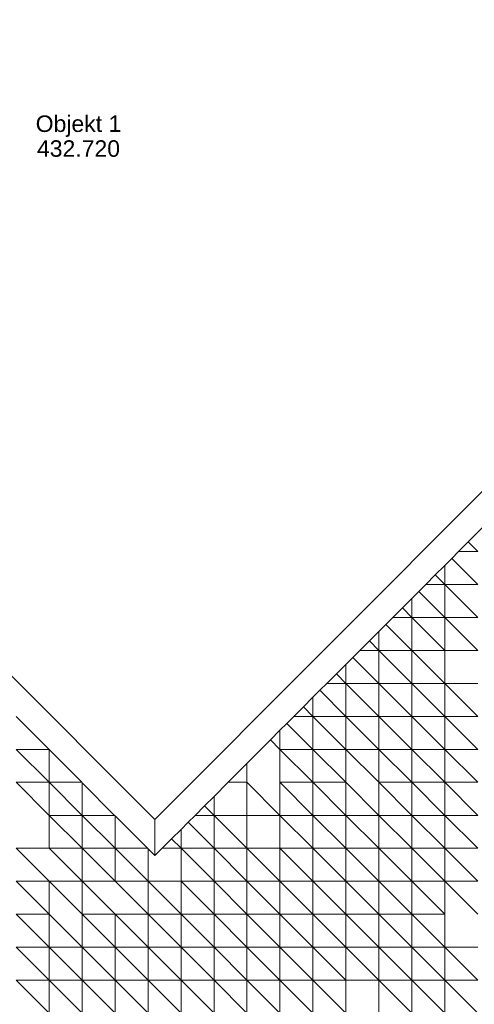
# Model space of a CAD drawing. Header units: metres. Extents: x 2695833.6 to 2695883.7, y 1260995.5 to 1261033.8.
# Tile 5 of 12: x 2695852.7 to 2695859.6, y 1261003.1 to 1261018.1. Entities that reach past the tile are written whole.
import ezdxf

# ---------------------------------------------------------------- set-up
doc = ezdxf.new("R2010")
doc.units = ezdxf.units.M
doc.linetypes.add('AUSGEZOGEN', pattern=[0])
doc.layers.add('AW_LK_ Haltung Text', color=7, linetype='AUSGEZOGEN')
doc.layers.add('Standard', color=7, linetype='AUSGEZOGEN', lineweight=13)
doc.styles.add('ARIAL', font='arial.ttf')

# ---------------------------------------------------------------- blocks, each defined once
blk = doc.blocks.new('Baugrube_$F5', base_point=(0, 0, -4.617))
at = {"layer": 'Standard', "color": 7, "linetype": 'AUSGEZOGEN', "lineweight": 13, "transparency": 33554687}
for p, q in [((19.379, 10.447), (7.786, 22.032)), ((28.652, 19.728), (19.379, 10.447)), ((24.139, 14.66), (24.389, 14.91)), ((23.994, 14.514), (24.139, 14.66)), ((24.139, 14.66), (24.284, 14.514)), ((23.889, 14.409), (23.994, 14.514)), ((24.284, 14.514), (23.994, 14.514)), ((23.783, 14.303), (23.889, 14.409)), ((23.889, 14.409), (24.284, 14.014)), ((23.639, 14.158), (23.783, 14.303)), ((23.783, 14.303), (23.783, 14.014)), ((23.495, 14.014), (23.639, 14.158)), ((23.639, 14.158), (23.783, 14.014)), ((23.283, 13.801), (23.389, 13.908)), ((23.389, 13.908), (23.495, 14.014)), ((23.389, 13.908), (23.783, 13.513)), ((23.783, 14.014), (23.495, 14.014)), ((24.284, 14.014), (23.783, 14.014)), ((23.783, 14.014), (23.783, 13.513)), ((23.783, 14.014), (24.284, 13.513)), ((23.139, 13.657), (23.283, 13.801)), ((23.283, 13.801), (23.283, 13.513)), ((22.995, 13.513), (23.139, 13.657)), ((23.139, 13.657), (23.283, 13.513)), ((22.889, 13.407), (22.995, 13.513)), ((23.283, 13.513), (22.995, 13.513)), ((23.783, 13.513), (23.283, 13.513)), ((23.283, 13.513), (23.283, 13.013)), ((23.283, 13.513), (23.783, 13.013)), ((24.284, 13.513), (23.783, 13.513)), ((23.783, 13.513), (23.783, 13.013)), ((23.783, 13.513), (24.284, 13.013)), ((22.638, 13.157), (22.782, 13.301)), ((22.782, 13.301), (22.889, 13.407)), ((22.782, 13.301), (22.782, 13.013)), ((22.889, 13.407), (23.283, 13.013)), ((22.493, 13.013), (22.638, 13.157)), ((22.638, 13.157), (22.782, 13.013)), ((22.387, 12.907), (22.493, 13.013)), ((22.782, 13.013), (22.493, 13.013)), ((23.283, 13.013), (22.782, 13.013)), ((22.782, 13.013), (22.782, 12.512)), ((22.782, 13.013), (23.283, 12.512)), ((23.783, 13.013), (23.283, 13.013)), ((23.283, 13.013), (23.283, 12.512)), ((23.283, 13.013), (23.783, 12.512)), ((24.284, 13.013), (23.783, 13.013)), ((23.783, 13.013), (23.783, 12.512)), ((22.281, 12.801), (22.387, 12.907)), ((22.387, 12.907), (22.782, 12.512)), ((22.137, 12.657), (22.281, 12.801)), ((22.281, 12.801), (22.281, 12.512)), ((21.992, 12.512), (22.137, 12.657)), ((22.137, 12.657), (22.281, 12.512)), ((21.781, 12.301), (21.886, 12.407)), ((21.886, 12.407), (21.992, 12.512)), ((21.886, 12.407), (22.281, 12.012)), ((22.281, 12.512), (21.992, 12.512)), ((22.782, 12.512), (22.281, 12.512)), ((22.281, 12.512), (22.281, 12.012)), ((22.281, 12.512), (22.782, 12.012)), ((23.283, 12.512), (22.782, 12.512)), ((22.782, 12.512), (22.782, 12.012)), ((22.782, 12.512), (23.283, 12.012)), ((23.783, 12.512), (23.283, 12.512)), ((23.283, 12.512), (23.283, 12.012)), ((23.283, 12.512), (23.783, 12.012)), ((24.284, 12.512), (23.783, 12.512)), ((23.783, 12.512), (23.783, 12.012)), ((23.783, 12.512), (24.284, 12.012)), ((21.636, 12.157), (21.781, 12.301)), ((21.781, 12.301), (21.781, 12.012)), ((21.491, 12.012), (21.636, 12.157)), ((21.636, 12.157), (21.781, 12.012)), ((17.274, 12.008), (17.771, 11.511)), ((21.386, 11.906), (21.491, 12.012)), ((21.781, 12.012), (21.491, 12.012)), ((22.281, 12.012), (21.781, 12.012)), ((21.781, 12.012), (21.781, 11.511)), ((21.781, 12.012), (22.281, 11.511)), ((22.782, 12.012), (22.281, 12.012)), ((22.281, 12.012), (22.281, 11.511)), ((22.281, 12.012), (22.782, 11.511)), ((23.283, 12.012), (22.782, 12.012)), ((22.782, 12.012), (22.782, 11.511)), ((22.782, 12.012), (23.283, 11.511)), ((23.783, 12.012), (23.283, 12.012)), ((23.283, 12.012), (23.283, 11.511)), ((23.283, 12.012), (23.783, 11.511)), ((24.284, 12.012), (23.783, 12.012)), ((23.783, 12.012), (23.783, 11.511)), ((23.783, 12.012), (24.284, 11.511)), ((21.28, 11.801), (21.386, 11.906)), ((21.386, 11.906), (21.781, 11.511)), ((20.779, 11.298), (21.135, 11.656)), ((21.135, 11.656), (21.28, 11.801)), ((21.135, 11.656), (21.28, 11.511)), ((21.28, 11.801), (21.28, 11.511)), ((17.771, 11.511), (17.274, 11.511)), ((17.274, 11.511), (17.775, 11.011)), ((17.771, 11.511), (17.775, 11.508)), ((17.775, 11.508), (17.775, 11.011)), ((17.775, 11.508), (18.268, 11.011)), ((21.28, 11.511), (21.28, 11.011)), ((21.781, 11.511), (21.28, 11.511)), ((21.28, 11.511), (21.781, 11.011)), ((22.281, 11.511), (21.781, 11.511)), ((21.781, 11.511), (21.781, 11.011)), ((21.781, 11.511), (22.281, 11.011)), ((22.782, 11.511), (22.281, 11.511)), ((22.281, 11.511), (22.281, 11.011)), ((22.281, 11.511), (22.782, 11.011)), ((23.283, 11.511), (22.782, 11.511)), ((22.782, 11.511), (22.782, 11.011)), ((22.782, 11.511), (23.283, 11.011)), ((23.783, 11.511), (23.283, 11.511)), ((23.283, 11.511), (23.283, 11.011)), ((23.283, 11.511), (23.783, 11.011)), ((24.284, 11.511), (23.783, 11.511)), ((23.783, 11.511), (23.783, 11.011)), ((23.783, 11.511), (24.284, 11.011)), ((20.491, 11.011), (20.779, 11.298)), ((20.779, 11.011), (20.779, 11.298)), ((17.775, 11.011), (17.274, 11.011)), ((17.274, 11.011), (17.775, 10.51)), ((18.268, 11.011), (17.775, 11.011)), ((17.775, 11.011), (17.775, 10.51)), ((17.775, 11.011), (18.276, 10.51)), ((18.268, 11.011), (18.276, 11.003)), ((18.276, 11.003), (18.276, 10.51)), ((18.276, 11.003), (18.767, 10.51)), ((20.278, 10.798), (20.491, 11.011)), ((20.779, 11.011), (20.491, 11.011)), ((21.28, 10.51), (20.779, 11.011)), ((20.779, 11.011), (20.779, 10.51)), ((21.28, 11.011), (21.28, 10.51)), ((21.781, 11.011), (21.28, 11.011)), ((21.28, 11.011), (21.781, 10.51)), ((22.281, 11.011), (21.781, 11.011)), ((21.781, 11.011), (21.781, 10.51)), ((21.781, 11.011), (22.281, 10.51)), ((22.782, 10.51), (22.281, 11.011)), ((22.281, 11.011), (22.281, 10.51)), ((22.782, 11.011), (22.782, 10.51)), ((23.283, 11.011), (22.782, 11.011)), ((22.782, 11.011), (23.283, 10.51)), ((23.783, 11.011), (23.283, 11.011)), ((23.283, 11.011), (23.283, 10.51)), ((23.283, 11.011), (23.783, 10.51)), ((24.284, 11.011), (23.783, 11.011)), ((23.783, 11.011), (23.783, 10.51)), ((23.783, 11.011), (24.284, 10.51)), ((20.135, 10.654), (20.278, 10.798)), ((20.278, 10.798), (20.278, 10.51)), ((19.991, 10.51), (20.135, 10.654)), ((20.135, 10.654), (20.278, 10.51)), ((17.775, 10.51), (17.775, 10.01)), ((18.276, 10.51), (17.775, 10.51)), ((17.775, 10.51), (18.276, 10.01)), ((18.767, 10.51), (18.276, 10.51)), ((18.276, 10.51), (18.276, 10.01)), ((18.276, 10.51), (18.776, 10.01)), ((18.767, 10.51), (18.776, 10.501)), ((18.776, 10.501), (18.776, 10.01)), ((18.776, 10.501), (19.269, 10.01)), ((19.884, 10.404), (19.991, 10.51)), ((20.278, 10.51), (19.991, 10.51)), ((20.779, 10.51), (20.278, 10.51)), ((20.278, 10.51), (20.278, 10.01)), ((20.278, 10.51), (20.779, 10.01)), ((21.28, 10.51), (20.779, 10.51)), ((20.779, 10.51), (20.779, 10.01)), ((21.781, 10.51), (21.28, 10.51)), ((21.28, 10.51), (21.28, 10.01)), ((21.28, 10.51), (21.781, 10.01)), ((22.281, 10.51), (21.781, 10.51)), ((21.781, 10.51), (21.781, 10.01)), ((21.781, 10.51), (22.281, 10.01)), ((22.782, 10.51), (22.281, 10.51)), ((22.281, 10.51), (22.281, 10.01)), ((22.281, 10.51), (22.782, 10.01)), ((23.283, 10.51), (22.782, 10.51)), ((22.782, 10.51), (22.782, 10.01)), ((22.782, 10.51), (23.283, 10.01)), ((23.783, 10.51), (23.283, 10.51)), ((23.283, 10.51), (23.283, 10.01)), ((23.283, 10.51), (23.783, 10.01)), ((24.284, 10.51), (23.783, 10.51)), ((23.783, 10.51), (23.783, 10.01)), ((23.783, 10.51), (24.284, 10.01)), ((19.379, 10.447), (19.379, 9.9)), ((19.778, 10.297), (19.884, 10.404)), ((19.884, 10.404), (20.278, 10.01)), ((19.634, 10.154), (19.778, 10.297)), ((19.778, 10.297), (19.778, 10.01)), ((19.489, 10.01), (19.634, 10.154)), ((19.634, 10.154), (19.778, 10.01)), ((17.775, 10.01), (17.274, 10.01)), ((17.274, 10.01), (17.775, 9.509)), ((18.276, 10.01), (17.775, 10.01)), ((17.775, 10.01), (18.276, 9.509)), ((18.776, 10.01), (18.276, 10.01)), ((18.276, 10.01), (18.276, 9.509)), ((18.276, 10.01), (18.776, 9.509)), ((19.269, 10.01), (18.776, 10.01)), ((18.776, 10.01), (18.776, 9.509)), ((18.776, 10.01), (19.277, 9.509)), ((19.269, 10.01), (19.277, 10.002)), ((19.277, 10.002), (19.277, 9.509)), ((19.277, 10.002), (19.379, 9.9)), ((19.379, 9.9), (19.489, 10.01)), ((19.778, 10.01), (19.489, 10.01)), ((20.278, 10.01), (19.778, 10.01)), ((19.778, 10.01), (19.778, 9.509)), ((19.778, 10.01), (20.278, 9.509)), ((20.779, 10.01), (20.278, 10.01)), ((20.278, 10.01), (20.278, 9.509)), ((20.278, 10.01), (20.779, 9.509)), ((21.28, 10.01), (20.779, 10.01)), ((20.779, 10.01), (20.779, 9.509)), ((20.779, 10.01), (21.28, 9.509)), ((21.781, 10.01), (21.28, 10.01)), ((21.28, 10.01), (21.28, 9.509)), ((21.28, 10.01), (21.781, 9.509)), ((22.281, 10.01), (21.781, 10.01)), ((21.781, 10.01), (21.781, 9.509)), ((21.781, 10.01), (22.281, 9.509)), ((22.782, 10.01), (22.281, 10.01)), ((22.281, 10.01), (22.281, 9.509)), ((22.281, 10.01), (22.782, 9.509)), ((23.283, 10.01), (22.782, 10.01)), ((22.782, 10.01), (22.782, 9.509)), ((22.782, 10.01), (23.283, 9.509)), ((23.783, 10.01), (23.283, 10.01)), ((23.283, 10.01), (23.283, 9.509)), ((23.283, 10.01), (23.783, 9.509)), ((24.284, 10.01), (23.783, 10.01)), ((23.783, 10.01), (23.783, 9.509)), ((23.783, 10.01), (24.284, 9.509)), ((17.775, 9.509), (17.274, 9.509)), ((17.274, 9.509), (17.775, 9.009)), ((18.276, 9.509), (17.775, 9.509)), ((17.775, 9.509), (17.775, 9.009)), ((17.775, 9.509), (18.276, 9.009)), ((18.776, 9.509), (18.276, 9.509)), ((18.276, 9.509), (18.276, 9.009)), ((18.276, 9.509), (18.776, 9.009)), ((19.277, 9.509), (18.776, 9.509)), ((18.776, 9.509), (19.277, 9.009)), ((19.778, 9.509), (19.277, 9.509)), ((19.277, 9.509), (19.277, 9.009)), ((19.277, 9.509), (19.778, 9.009)), ((20.278, 9.509), (19.778, 9.509)), ((19.778, 9.509), (19.778, 9.009)), ((19.778, 9.509), (20.278, 9.009)), ((20.779, 9.509), (20.278, 9.509)), ((20.278, 9.509), (20.278, 9.009)), ((20.278, 9.509), (20.779, 9.009)), ((21.28, 9.509), (20.779, 9.509)), ((20.779, 9.509), (20.779, 9.009)), ((20.779, 9.509), (21.28, 9.009)), ((21.781, 9.509), (21.28, 9.509)), ((21.28, 9.509), (21.28, 9.009)), ((21.28, 9.509), (21.781, 9.009)), ((22.281, 9.509), (21.781, 9.509)), ((21.781, 9.509), (21.781, 9.009)), ((21.781, 9.509), (22.281, 9.009)), ((22.782, 9.509), (22.281, 9.509)), ((22.281, 9.509), (22.281, 9.009)), ((22.281, 9.509), (22.782, 9.009)), ((23.283, 9.509), (22.782, 9.509)), ((22.782, 9.509), (22.782, 9.009)), ((22.782, 9.509), (23.283, 9.009)), ((23.783, 9.509), (23.283, 9.509)), ((23.283, 9.509), (23.283, 9.009)), ((23.283, 9.509), (23.783, 9.009)), ((24.284, 9.509), (23.783, 9.509)), ((23.783, 9.509), (23.783, 9.009)), ((23.783, 9.509), (24.284, 9.009)), ((17.775, 9.009), (17.274, 9.009)), ((17.274, 9.009), (17.775, 8.508)), ((18.276, 8.508), (17.775, 9.009)), ((17.775, 9.009), (17.775, 8.508)), ((18.276, 9.009), (18.276, 8.508)), ((18.776, 9.009), (18.276, 9.009)), ((18.276, 9.009), (18.776, 8.508)), ((19.277, 9.009), (18.776, 9.009)), ((18.776, 9.009), (18.776, 8.508)), ((18.776, 9.009), (19.277, 8.508)), ((19.778, 9.009), (19.277, 9.009)), ((19.277, 9.009), (19.277, 8.508)), ((19.277, 9.009), (19.778, 8.508)), ((20.278, 9.009), (19.778, 9.009)), ((19.778, 9.009), (19.778, 8.508)), ((19.778, 9.009), (20.278, 8.508)), ((20.779, 9.009), (20.278, 9.009)), ((20.278, 9.009), (20.278, 8.508)), ((20.278, 9.009), (20.779, 8.508)), ((21.28, 9.009), (20.779, 9.009)), ((20.779, 9.009), (20.779, 8.508)), ((20.779, 9.009), (21.28, 8.508)), ((21.781, 9.009), (21.28, 9.009)), ((21.28, 9.009), (21.28, 8.508)), ((21.28, 9.009), (21.781, 8.508)), ((22.281, 9.009), (21.781, 9.009)), ((21.781, 9.009), (21.781, 8.508)), ((21.781, 9.009), (22.281, 8.508)), ((22.782, 9.009), (22.281, 9.009)), ((22.281, 9.009), (22.281, 8.508)), ((22.281, 9.009), (22.782, 8.508)), ((23.283, 9.009), (22.782, 9.009)), ((22.782, 9.009), (22.782, 8.508)), ((22.782, 9.009), (23.283, 8.508)), ((23.783, 9.009), (23.283, 9.009)), ((23.283, 9.009), (23.283, 8.508)), ((23.283, 9.009), (23.783, 8.508)), ((23.783, 8.508), (23.783, 9.009)), ((17.775, 8.508), (17.274, 8.508)), ((17.274, 8.508), (17.775, 8.008)), ((18.276, 8.508), (17.775, 8.508)), ((17.775, 8.508), (17.775, 8.008)), ((17.775, 8.508), (18.276, 8.008)), ((18.776, 8.508), (18.276, 8.508)), ((18.276, 8.508), (18.276, 8.008)), ((18.276, 8.508), (18.776, 8.008)), ((19.277, 8.508), (18.776, 8.508)), ((18.776, 8.508), (18.776, 8.008)), ((18.776, 8.508), (19.277, 8.008)), ((19.778, 8.508), (19.277, 8.508)), ((19.277, 8.508), (19.277, 8.008)), ((19.277, 8.508), (19.778, 8.008)), ((20.278, 8.508), (19.778, 8.508)), ((19.778, 8.508), (19.778, 8.008)), ((19.778, 8.508), (20.278, 8.008)), ((20.779, 8.508), (20.278, 8.508)), ((20.278, 8.508), (20.278, 8.008)), ((20.278, 8.508), (20.779, 8.008)), ((21.28, 8.508), (20.779, 8.508)), ((20.779, 8.508), (20.779, 8.008)), ((20.779, 8.508), (21.28, 8.008)), ((21.781, 8.508), (21.28, 8.508)), ((21.28, 8.508), (21.28, 8.008)), ((21.28, 8.508), (21.781, 8.008)), ((22.281, 8.508), (21.781, 8.508)), ((21.781, 8.508), (21.781, 8.008)), ((21.781, 8.508), (22.281, 8.008)), ((22.782, 8.508), (22.281, 8.508)), ((22.281, 8.508), (22.281, 8.008)), ((22.281, 8.508), (22.782, 8.008)), ((23.283, 8.508), (22.782, 8.508)), ((22.782, 8.508), (22.782, 8.008)), ((22.782, 8.508), (23.283, 8.008)), ((23.783, 8.508), (23.283, 8.508)), ((23.283, 8.508), (23.283, 8.008)), ((23.283, 8.508), (23.783, 8.008)), ((24.284, 8.508), (23.783, 8.508)), ((23.783, 8.508), (23.783, 8.008)), ((23.783, 8.508), (24.284, 8.008)), ((17.775, 8.008), (17.274, 8.008)), ((17.274, 8.008), (17.775, 7.507)), ((18.276, 8.008), (17.775, 8.008)), ((17.775, 8.008), (17.775, 7.507)), ((17.775, 8.008), (18.276, 7.507)), ((18.776, 8.008), (18.276, 8.008)), ((18.276, 8.008), (18.276, 7.507)), ((18.276, 8.008), (18.776, 7.507)), ((19.277, 8.008), (18.776, 8.008)), ((18.776, 8.008), (18.776, 7.507)), ((18.776, 8.008), (19.277, 7.507)), ((19.778, 8.008), (19.277, 8.008)), ((19.277, 8.008), (19.277, 7.507)), ((19.277, 8.008), (19.778, 7.507)), ((20.278, 8.008), (19.778, 8.008)), ((19.778, 8.008), (19.778, 7.507)), ((19.778, 8.008), (20.278, 7.507)), ((20.779, 8.008), (20.278, 8.008)), ((20.278, 8.008), (20.278, 7.507)), ((20.278, 8.008), (20.779, 7.507)), ((21.28, 8.008), (20.779, 8.008)), ((20.779, 8.008), (20.779, 7.507)), ((20.779, 8.008), (21.28, 7.507)), ((21.781, 8.008), (21.28, 8.008)), ((21.28, 8.008), (21.28, 7.507)), ((21.28, 8.008), (21.781, 7.507)), ((22.281, 8.008), (21.781, 8.008)), ((21.781, 8.008), (21.781, 7.507)), ((21.781, 8.008), (22.281, 7.507)), ((22.782, 8.008), (22.281, 8.008)), ((22.281, 8.008), (22.281, 7.507)), ((23.283, 8.008), (22.782, 8.008)), ((22.782, 8.008), (22.782, 7.507)), ((22.782, 8.008), (23.283, 7.507)), ((23.783, 8.008), (23.283, 8.008)), ((23.283, 8.008), (23.283, 7.507)), ((23.283, 8.008), (23.783, 7.507)), ((24.284, 8.008), (23.783, 8.008)), ((23.783, 8.008), (23.783, 7.507)), ((23.783, 8.008), (24.284, 7.507))]:
    blk.add_line(p, q, dxfattribs=at)
blk = doc.blocks.new('Baugrube_$F6', base_point=(0, 0, -4.617))
at = {"layer": 'Standard', "color": 7, "linetype": 'AUSGEZOGEN', "lineweight": 25, "transparency": 33554687, "char_height": 0.25, "attachment_point": 2, "line_spacing_factor": 0.903614, "style": 'ARIAL'}
for s, insert, width in [('\\A1;{\\fArial|i0|b0;\\H0.250000;\\W1.000000;\\C7;Liftschacht}\\P{\\fArial|i0|b0;\\H0.250000;\\W1.000000;\\C7;432.400}\\P', (19.149, 25.604), 1.80024), ('\\A1;{\\fArial|i0|b0;\\H0.250000;\\W1.000000;\\C7;Objekt 1}\\P{\\fArial|i0|b0;\\H0.250000;\\W1.000000;\\C7;432.720}\\P', (18.219, 21.13), 1.42743)]:
    blk.add_mtext(s, dxfattribs=dict(at, insert=insert, width=width))

msp = doc.modelspace()

# ---------------------------------------------------------------- block references
at = {"layer": 'AW_LK_ Haltung Text', "color": 30, "linetype": 'AUSGEZOGEN', "lineweight": 25, "transparency": 33554687}
for name in ['Baugrube_$F5', 'Baugrube_$F6']:
    msp.add_blockref(name, (2695835.344, 1260995.501, 431.4), dxfattribs=at)

doc.saveas('drawing.dxf')
